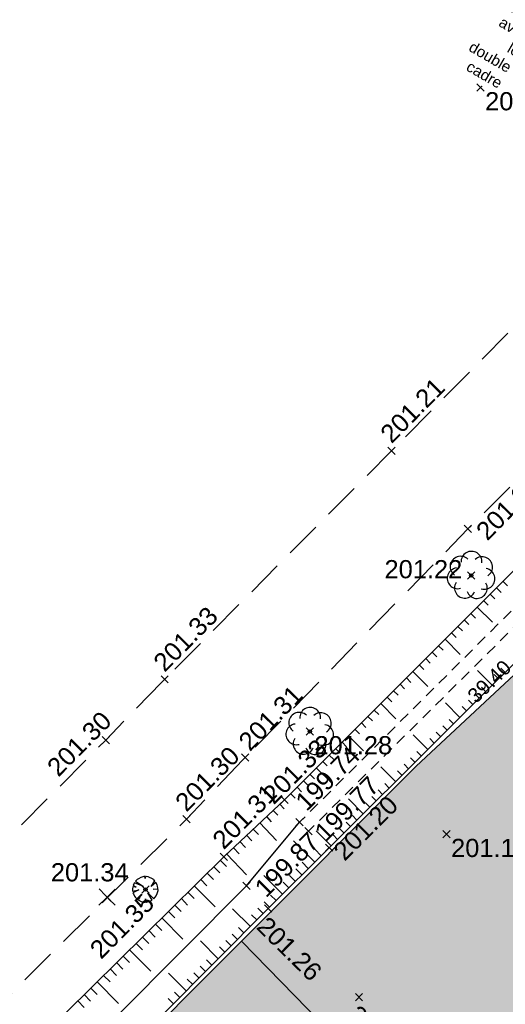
# Model space of a CAD drawing. Extents: x 1616800 to 1632437, y 2248456 to 2251974.
# Tile 69 of 256: x 1617542 to 1617568, y 2251705 to 2251759. Entities that reach past the tile are written whole.
import ezdxf
from ezdxf import colors
from ezdxf.entities.mleader import LeaderData, LeaderLine
from ezdxf.enums import TextEntityAlignment as Align
from ezdxf.math import Vec2, Vec3

# ---------------------------------------------------------------- set-up
doc = ezdxf.new("R2010")
doc.units = 0
doc.header["$LTSCALE"] = 2
doc.header["$PDMODE"] = 3
doc.header["$PDSIZE"] = 0.2
for name, pattern in [('CHEMIN', [1.5, 1, -0.5]), ('CONTINU', [0]), ('FOSSE', [0.5, 0.3, -0.2])]:
    doc.linetypes.add(name, pattern=pattern)
doc.layers.get('0').update_dxf_attribs({"linetype": 'CONTINUOUS'})
for name, color, linetype in [('0000-VALORIS-NOUE DERIV BASSIN TEXTE ET COTES', 1, 'CONTINUOUS'), ('01-PAP- REVET MACROLOT', 51, 'CONTINUOUS'), ('PROJ Subdi macrolot A', 1, 'CONTINUOUS'), ('X-PTS TOPO-TEXTE TOPOALT', 8, 'CONTINUOUS'), ('X-PTS TOPO-TOPOPOINT', 8, 'CONTINUOUS'), ('Y-FDP TOPO-TOP_AXE_FOSSE', 8, 'CONTINUOUS'), ('Y-FDP TOPO-TOP_BARBULE', 8, 'CONTINUOUS'), ('Y-FDP TOPO-TOP_BORNE', 8, 'CONTINUOUS'), ('Y-FDP TOPO-TOP_TALUS', 8, 'CONTINUOUS'), ('Y-FDP TOPO-TOP_VEGETATION_symb', 8, 'CONTINUOUS'), ('Y-FDP TOPO-TOP_VOIRIE', 8, 'CHEMIN')]:
    doc.layers.add(name, color=color, linetype=linetype)
doc.styles.add('Arial 1.5', font='arial.ttf', dxfattribs={"width": 0.99, "height": 0.75})
doc.styles.get("Standard").update_dxf_attribs({"font": 'arial.ttf'})

# ---------------------------------------------------------------- blocks, each defined once
blk = doc.blocks.new('TCPOINT')
at = {"color": 0}
blk.add_point((0, 0), dxfattribs=at)
at = {"layer": 'X-PTS TOPO-TEXTE TOPOALT'}
blk.add_attdef('ALT', text='', height=0.75, dxfattribs=at).set_placement((0.25, -0.25), align=Align.TOP_LEFT)
blk = doc.blocks.new('TCPOINT_2')
at = {"color": 0}
blk.add_point((0, 0), dxfattribs=at)
at = {"layer": 'X-PTS TOPO-TEXTE TOPOALT'}
blk.add_attdef('ALT', (0.25, 0.25), '', height=0.75, dxfattribs=at)
blk = doc.blocks.new('T007')
at = {"color": 0}
for p, q in [((0, 0.125), (0, 0.625)), ((-0.125, 0), (-0.625, 0)), ((0, 0), (0, 0)), ((0.125, 0), (0.625, 0)), ((0, -0.125), (0, -0.625))]:
    blk.add_line(p, q, dxfattribs=at)
blk = doc.blocks.new('arbre1')
at = {"linetype": 'CONTINU'}
for p, q in [((-0.356, 0.599), (-0.447, 0.535)), ((-0.294, 0.631), (-0.356, 0.599)), ((-0.125, 0.682), (-0.294, 0.631)), ((-0.075, 0.513), (-0.125, 0.682)), ((-0.049, 0.699), (-0.075, 0.513)), ((0.044, 0.701), (-0.049, 0.699)), ((0.075, 0.702), (0.044, 0.701)), ((0.153, 0.688), (0.075, 0.702)), ((0.293, 0.645), (0.153, 0.688)), ((0.24, 0.273), (0.356, 0.616)), ((0.434, 0.571), (0.24, 0.273)), ((0.356, 0.616), (0.293, 0.645)), ((0.482, 0.526), (0.434, 0.571)), ((-0.218, 0.045), (-0.682, 0.034)), ((-0.682, 0.034), (-0.68, -0.059)), ((-0.626, 0.283), (-0.669, 0.142)), ((-0.669, 0.142), (-0.218, 0.045)), ((-0.597, 0.345), (-0.626, 0.283)), ((-0.537, 0.44), (-0.597, 0.345)), ((-0.522, 0.455), (-0.537, 0.44)), ((-0.507, 0.471), (-0.522, 0.455)), ((-0.365, 0.366), (-0.507, 0.471)), ((-0.462, 0.519), (-0.477, 0.503)), ((-0.477, 0.503), (-0.365, 0.366)), ((-0.447, 0.535), (-0.462, 0.519)), ((0.186, -0.038), (0.691, 0.175)), ((0.709, 0.067), (0.186, -0.038)), ((0.457, 0.278), (0.593, 0.39)), ((0.642, 0.313), (0.457, 0.278)), ((0.498, 0.511), (0.482, 0.526)), ((0.513, 0.496), (0.498, 0.511)), ((0.498, 0.511), (0.498, 0.511)), ((0.529, 0.481), (0.513, 0.496)), ((0.593, 0.39), (0.529, 0.481)), ((0.691, 0.175), (0.642, 0.313)), ((0.712, -0.025), (0.709, 0.067)), ((-0.68, -0.059), (-0.679, -0.09)), ((-0.679, -0.09), (-0.662, -0.167)), ((-0.662, -0.167), (-0.612, -0.305)), ((-0.612, -0.305), (-0.58, -0.366)), ((-0.58, -0.366), (-0.516, -0.457)), ((-0.516, -0.457), (-0.5, -0.472)), ((-0.5, -0.472), (-0.484, -0.488)), ((-0.484, -0.488), (-0.287, -0.313)), ((-0.287, -0.313), (-0.452, -0.518)), ((-0.452, -0.518), (-0.436, -0.533)), ((-0.436, -0.533), (-0.421, -0.548)), ((-0.123, -0.68), (-0.101, -0.339)), ((-0.101, -0.339), (-0.015, -0.693)), ((0.385, -0.59), (0.476, -0.526)), ((0.506, -0.494), (0.442, -0.403)), ((0.442, -0.403), (0.537, -0.463)), ((0.476, -0.526), (0.491, -0.51)), ((0.491, -0.51), (0.506, -0.494)), ((0.537, -0.463), (0.552, -0.447)), ((0.552, -0.447), (0.567, -0.431)), ((0.567, -0.431), (0.626, -0.337)), ((0.626, -0.337), (0.656, -0.274)), ((0.656, -0.274), (0.699, -0.134)), ((0.699, -0.134), (0.712, -0.056)), ((0.712, -0.056), (0.712, -0.025)), ((-0.421, -0.548), (-0.326, -0.607)), ((-0.326, -0.607), (-0.264, -0.637)), ((-0.264, -0.637), (-0.123, -0.68)), ((-0.015, -0.693), (0.078, -0.691)), ((0.078, -0.691), (0.109, -0.69)), ((0.109, -0.69), (0.186, -0.672)), ((0.186, -0.672), (0.324, -0.623)), ((0.324, -0.623), (0.385, -0.59))]:
    blk.add_line(p, q, dxfattribs=at)
blk.add_circle((0, 0), 0.1, dxfattribs=at)
blk = doc.blocks.new('TCPOINT_C')
at = {"color": 0}
blk.add_point((0, 0), dxfattribs=at)
at = {"layer": 'X-PTS TOPO-TEXTE TOPOALT'}
blk.add_attdef('ALT', text='', height=0.75, dxfattribs=at).set_placement((0.5, 0.09), align=Align.MIDDLE_LEFT)
blk = doc.blocks.new('V007')
at = {"layer": 'Y-FDP TOPO-TOP_VEGETATION_symb'}
blk.add_circle((0, 0), 0.090083, dxfattribs=at)
for centre, start, end in [((0.015779, 0.757478), 354.410358, 183.202967), ((-0.582382, 0.484616), 45.83893, 234.631539), ((0.602058, 0.459944), 302.981787, 131.774396), ((-0.741998, -0.153172), 97.267501, 286.06011), ((0.734975, -0.183938), 251.553215, 80.345824), ((-0.342874, -0.675618), 148.696072, 337.488682), ((0.314441, -0.68931), 200.124644, 28.917253)]:
    blk.add_arc(centre, 0.570976, start, end, dxfattribs=at)

msp = doc.modelspace()

# ---------------------------------------------------------------- hatches: boundary and pattern name
at = {"layer": '01-PAP- REVET MACROLOT'}
h = msp.add_hatch(color=256, dxfattribs=at)
h.dxf.hatch_style = 1
h.paths.add_polyline_path([(1617582.4388, 2251735.7954), (1617563.5524, 2251718.1927), (1617553.9519, 2251708.5749), (1617604.7493, 2251656.4836), (1617641.7843, 2251692.5975)])
h = msp.add_hatch(color=256, dxfattribs=at)
h.dxf.hatch_style = 1
h.paths.add_polyline_path([(1617553.9519, 2251708.5749), (1617532.7557, 2251687.3408), (1617583.2707, 2251635.5391), (1617604.7493, 2251656.4836)])

# ---------------------------------------------------------------- linework, layer by layer
at = {"layer": 'PROJ Subdi macrolot A', "flags": 128}
for points in [[(1617582.4388, 2251735.7954), (1617563.5524, 2251718.1927), (1617553.9519, 2251708.5749), (1617604.7493, 2251656.4836), (1617641.7843, 2251692.5975)], [(1617553.9519, 2251708.5749), (1617532.7557, 2251687.3408), (1617583.2707, 2251635.5391), (1617604.7493, 2251656.4836)]]:
    msp.add_lwpolyline(points, close=True, dxfattribs=at)
msp.add_lwpolyline([(1617553.9519, 2251708.5749), (1617604.7486, 2251656.4843)], dxfattribs=at)
at = {"layer": 'Y-FDP TOPO-TOP_AXE_FOSSE', "linetype": 'FOSSE', "elevation": 201.34, "flags": 128}
for points in [[(1617586.5606, 2251744.261), (1617580.2806, 2251738.234), (1617569.8426, 2251727.787), (1617557.1326, 2251715.105)], [(1617586.5606, 2251744.261), (1617580.8226, 2251737.716), (1617570.3376, 2251727.226), (1617557.6266, 2251714.609)]]:
    msp.add_lwpolyline(points, dxfattribs=at)
at = {"layer": 'Y-FDP TOPO-TOP_AXE_FOSSE', "flags": 128}
msp.add_lwpolyline([(1617487.4482, 2251629.1227), (1617488.3132, 2251646.3645), (1617504.911, 2251662.8578), (1617521.18, 2251678.6633), (1617523.1031, 2251680.5656), (1617526.442, 2251683.9646), (1617535.3536, 2251692.8786), (1617539.9228, 2251697.2715), (1617554.2215, 2251711.6097), (1617557.1309, 2251715.105)], dxfattribs=at)
at = {"layer": 'Y-FDP TOPO-TOP_BARBULE'}
for p, q in [((1617568.3182, 2251728.3392), (1617568.567, 2251728.09)), ((1617567.9643, 2251727.9859), (1617568.2132, 2251727.7367)), ((1617567.2567, 2251727.2794), (1617567.5055, 2251727.0302)), ((1617567.6105, 2251727.6326), (1617567.8593, 2251727.3834)), ((1617566.9029, 2251726.9261), (1617567.7321, 2251726.0956)), ((1617566.1952, 2251726.2195), (1617566.4439, 2251725.9704)), ((1617566.549, 2251726.5728), (1617566.7978, 2251726.3237)), ((1617565.8414, 2251725.8662), (1617566.0901, 2251725.6172)), ((1617565.1338, 2251725.1597), (1617565.9625, 2251724.3297)), ((1617565.4876, 2251725.5129), (1617565.7362, 2251725.2639)), ((1617564.4261, 2251724.4531), (1617564.6747, 2251724.2042)), ((1617564.7799, 2251724.8064), (1617565.0285, 2251724.5574)), ((1617564.0723, 2251724.0998), (1617564.3208, 2251723.8509)), ((1617563.3646, 2251723.3932), (1617564.1929, 2251722.5637)), ((1617563.7185, 2251723.7465), (1617563.967, 2251723.4976)), ((1617567.7234, 2251722.6342), (1617566.9231, 2251723.4373)), ((1617568.4317, 2251723.34), (1617568.192, 2251723.5807)), ((1617563.0108, 2251723.04), (1617563.2593, 2251722.7911)), ((1617568.0776, 2251722.9871), (1617567.8376, 2251723.2279)), ((1617562.3032, 2251722.3334), (1617562.5516, 2251722.0846)), ((1617562.657, 2251722.6867), (1617562.9054, 2251722.4379)), ((1617567.3692, 2251722.2813), (1617567.129, 2251722.5224)), ((1617561.9493, 2251721.9801), (1617562.1977, 2251721.7314)), ((1617566.6609, 2251721.5754), (1617566.4203, 2251721.8168)), ((1617567.015, 2251721.9283), (1617566.7746, 2251722.1696)), ((1617561.2417, 2251721.2735), (1617561.49, 2251721.0249)), ((1617561.5955, 2251721.6268), (1617562.4233, 2251720.7978)), ((1617565.9525, 2251720.8695), (1617565.1494, 2251721.6755)), ((1617566.3067, 2251721.2225), (1617566.0659, 2251721.4641)), ((1617560.8879, 2251720.9203), (1617561.1361, 2251720.6716)), ((1617565.5983, 2251720.5166), (1617565.3572, 2251720.7586)), ((1617560.1802, 2251720.2137), (1617560.4284, 2251719.9651)), ((1617560.534, 2251720.567), (1617560.7823, 2251720.3184)), ((1617565.2441, 2251720.1637), (1617565.0029, 2251720.4058)), ((1617559.8264, 2251719.8604), (1617560.6537, 2251719.0319)), ((1617564.1816, 2251719.1049), (1617563.3758, 2251719.9136)), ((1617564.5358, 2251719.4578), (1617564.2942, 2251719.7003)), ((1617564.89, 2251719.8108), (1617564.6486, 2251720.053)), ((1617559.1188, 2251719.1539), (1617559.3669, 2251718.9053)), ((1617559.4726, 2251719.5071), (1617559.7207, 2251719.2586)), ((1617558.7649, 2251718.8006), (1617559.013, 2251718.5521)), ((1617563.4733, 2251718.3991), (1617563.2312, 2251718.642)), ((1617563.8274, 2251718.752), (1617563.5855, 2251718.9947)), ((1617558.0573, 2251718.094), (1617558.8841, 2251717.2659)), ((1617558.4111, 2251718.4473), (1617558.6592, 2251718.1988)), ((1617562.4107, 2251717.3403), (1617561.6022, 2251718.1517)), ((1617563.1191, 2251718.0461), (1617562.8768, 2251718.2892)), ((1617557.7035, 2251717.7407), (1617557.9515, 2251717.4923)), ((1617562.7649, 2251717.6932), (1617562.5225, 2251717.9365)), ((1617556.9958, 2251717.0342), (1617557.2438, 2251716.7858)), ((1617557.3496, 2251717.3874), (1617557.5976, 2251717.1391)), ((1617561.7024, 2251716.6344), (1617561.4595, 2251716.8782)), ((1617562.0565, 2251716.9873), (1617561.8138, 2251717.2309)), ((1617556.642, 2251716.6809), (1617556.8899, 2251716.4326)), ((1617560.6398, 2251715.5756), (1617559.8285, 2251716.3898)), ((1617561.3482, 2251716.2815), (1617561.1051, 2251716.5254)), ((1617556.0456, 2251716.1015), (1617556.2895, 2251715.8425)), ((1617560.994, 2251715.9286), (1617560.7508, 2251716.1726)), ((1617555.3175, 2251715.4161), (1617555.5814, 2251715.1357)), ((1617555.6815, 2251715.7588), (1617555.9355, 2251715.4891)), ((1617560.2857, 2251715.2227), (1617560.0421, 2251715.4671)), ((1617554.5893, 2251714.7307), (1617554.8734, 2251714.4289)), ((1617554.9534, 2251715.0734), (1617555.8668, 2251714.1031)), ((1617559.5773, 2251714.5168), (1617559.3334, 2251714.7616)), ((1617559.9315, 2251714.8698), (1617559.6878, 2251715.1144)), ((1617554.2253, 2251714.388), (1617554.5194, 2251714.0756)), ((1617558.8689, 2251713.811), (1617558.0549, 2251714.6279)), ((1617559.2231, 2251714.1639), (1617558.9791, 2251714.4088)), ((1617553.4971, 2251713.7025), (1617553.8113, 2251713.3688)), ((1617553.8612, 2251714.0452), (1617554.1653, 2251713.7222)), ((1617557.9681, 2251712.9146), (1617556.8082, 2251714.078)), ((1617558.3222, 2251713.2676), (1617557.9663, 2251713.6245)), ((1617553.1331, 2251713.3598), (1617554.2137, 2251712.2118)), ((1617552.4175, 2251712.6613), (1617552.758, 2251712.3162)), ((1617552.7734, 2251713.0125), (1617553.1132, 2251712.6681)), ((1617557.2599, 2251712.2086), (1617556.9277, 2251712.5418)), ((1617557.614, 2251712.5616), (1617557.2739, 2251712.9027)), ((1617552.0616, 2251712.3102), (1617552.4028, 2251711.9644)), ((1617556.1976, 2251711.1495), (1617555.1691, 2251712.1812)), ((1617556.9058, 2251711.8555), (1617556.5815, 2251712.1809)), ((1617551.3498, 2251711.6078), (1617552.4916, 2251710.4506)), ((1617551.7057, 2251711.959), (1617552.0476, 2251711.6125)), ((1617556.5517, 2251711.5025), (1617556.2353, 2251711.8199)), ((1617550.9939, 2251711.2566), (1617551.3371, 2251710.9088)), ((1617555.8435, 2251710.7965), (1617555.5428, 2251711.0981)), ((1617550.282, 2251710.5542), (1617550.6266, 2251710.205)), ((1617550.638, 2251710.9054), (1617550.9819, 2251710.5569)), ((1617555.1367, 2251710.0891), (1617554.8435, 2251710.3803)), ((1617555.4894, 2251710.4435), (1617555.1966, 2251710.7372)), ((1617549.5702, 2251709.8519), (1617550.7234, 2251708.6832)), ((1617549.9261, 2251710.2031), (1617550.2714, 2251709.8531)), ((1617554.432, 2251709.3796), (1617553.4535, 2251710.3513)), ((1617554.7844, 2251709.7344), (1617554.491, 2251710.0257)), ((1617549.2143, 2251709.5007), (1617549.5609, 2251709.1494)), ((1617554.0797, 2251709.0248), (1617553.786, 2251709.3165)), ((1617548.5025, 2251708.7983), (1617548.8505, 2251708.4457)), ((1617548.8584, 2251709.1495), (1617549.2057, 2251708.7975)), ((1617553.7274, 2251708.67), (1617553.4335, 2251708.9619)), ((1617548.1466, 2251708.4472), (1617548.4953, 2251708.0938)), ((1617552.6704, 2251707.6057), (1617551.6889, 2251708.5804)), ((1617553.0228, 2251707.9604), (1617552.7285, 2251708.2527)), ((1617553.3751, 2251708.3152), (1617553.081, 2251708.6073)), ((1617547.4348, 2251707.7448), (1617547.7848, 2251707.39)), ((1617547.7907, 2251708.096), (1617548.9552, 2251706.9158)), ((1617547.0789, 2251707.3936), (1617547.4296, 2251707.0382)), ((1617551.9658, 2251706.8961), (1617551.671, 2251707.1889)), ((1617552.3181, 2251707.2509), (1617552.0235, 2251707.5435)), ((1617546.367, 2251706.6913), (1617546.7191, 2251706.3344)), ((1617546.7229, 2251707.0424), (1617547.0743, 2251706.6863)), ((1617550.9088, 2251705.8318), (1617549.9243, 2251706.8094)), ((1617551.6135, 2251706.5413), (1617551.3185, 2251706.8343)), ((1617546.0111, 2251706.3401), (1617547.187, 2251705.1484)), ((1617551.2611, 2251706.1865), (1617550.966, 2251706.4797)), ((1617545.2993, 2251705.6377), (1617545.6534, 2251705.2788)), ((1617545.6552, 2251705.9889), (1617546.0086, 2251705.6307)), ((1617550.5565, 2251705.477), (1617550.261, 2251705.7704)), ((1617544.9434, 2251705.2865), (1617545.2982, 2251704.927)), ((1617550.2042, 2251705.1222), (1617549.9085, 2251705.4158))]:
    msp.add_line(p, q, dxfattribs=at)
at = {"layer": 'Y-FDP TOPO-TOP_TALUS', "linetype": 'CONTINU', "elevation": 201.34, "flags": 128}
for points in [[(1617579.3086, 2251739.269), (1617568.7376, 2251728.758), (1617556.3006, 2251716.34)], [(1617581.6846, 2251736.954), (1617571.2366, 2251726.135), (1617558.7646, 2251713.707)]]:
    msp.add_lwpolyline(points, dxfattribs=at)
at = {"layer": 'Y-FDP TOPO-TOP_TALUS', "flags": 128}
for points in [[(1617484.9472, 2251629.135), (1617485.7185, 2251647.0635), (1617503.0097, 2251664.2655), (1617520.7982, 2251681.4897), (1617524.8679, 2251685.7073), (1617533.9597, 2251694.525), (1617538.4766, 2251698.9056), (1617552.9659, 2251713.2024), (1617556.2989, 2251716.34)], [(1617524.7013, 2251679.0175), (1617527.7513, 2251682.4127), (1617536.4862, 2251691.3929), (1617540.9202, 2251695.7733), (1617555.4045, 2251710.3588), (1617558.7629, 2251713.707)]]:
    msp.add_lwpolyline(points, dxfattribs=at)

# ---------------------------------------------------------------- block references
at = {"layer": 'X-PTS TOPO-TOPOPOINT'}
ref = msp.add_blockref('TCPOINT_2', (1617562.1936, 2251735.524, 201.21), dxfattribs=dict(at, rotation=45.21282439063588))
ref.add_attrib('ALT', '201.21', (1617562.1923, 2251735.8776, 201.21), dxfattribs={"layer": 'X-PTS TOPO-TEXTE TOPOALT', "height": 1, "rotation": 45.21282})
ref = msp.add_blockref('TCPOINT', (1617566.3906, 2251731.225, 201.22), dxfattribs=dict(at, rotation=45.74831818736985))
ref.add_attrib('ALT', '201.22', dxfattribs={"layer": 'X-PTS TOPO-TEXTE TOPOALT', "height": 1, "rotation": 45.74832}).set_placement((1617566.7441, 2251731.2296, 201.22), align=Align.TOP_LEFT)
ref = msp.add_blockref('TCPOINT', (1617566.5676, 2251728.666, 201.22), dxfattribs=at)
ref.add_attrib('ALT', '201.22', dxfattribs={"layer": 'X-PTS TOPO-TEXTE TOPOALT', "height": 1, "rotation": 0}).set_placement((1617561.8051, 2251729.5134, 201.22), align=Align.TOP_LEFT)
ref = msp.add_blockref('TCPOINT_2', (1617549.7216, 2251722.959, 201.33), dxfattribs=dict(at, rotation=45.21282435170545))
ref.add_attrib('ALT', '201.33', (1617549.7203, 2251723.3126, 201.33), dxfattribs={"layer": 'X-PTS TOPO-TEXTE TOPOALT', "height": 1, "rotation": 45.21282})
ref = msp.add_blockref('TCPOINT', (1617554.1496, 2251718.66, 201.31), dxfattribs=dict(at, rotation=45.74831810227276))
ref.add_attrib('ALT', '201.31', dxfattribs={"layer": 'X-PTS TOPO-TEXTE TOPOALT', "height": 1, "rotation": 45.74832}).set_placement((1617553.6917, 2251719.6569, 201.31), align=Align.TOP_LEFT)
ref = msp.add_blockref('TCPOINT', (1617546.4843, 2251719.6207, 201.3), dxfattribs=dict(at, rotation=45.26354191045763))
ref.add_attrib('ALT', '201.30', dxfattribs={"layer": 'X-PTS TOPO-TEXTE TOPOALT', "height": 1, "rotation": 45.26354}).set_placement((1617543.1679, 2251718.2564, 201.3), align=Align.TOP_LEFT)
ref = msp.add_blockref('TCPOINT', (1617557.7016, 2251720.089, 201.28), dxfattribs=at)
ref.add_attrib('ALT', '201.28', dxfattribs={"layer": 'X-PTS TOPO-TEXTE TOPOALT', "height": 1, "rotation": 360}).set_placement((1617557.9516, 2251719.839, 201.28), align=Align.TOP_LEFT)
ref = msp.add_blockref('TCPOINT_2', (1617550.9195, 2251715.269, 201.3), dxfattribs=dict(at, rotation=45.26354101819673))
ref.add_attrib('ALT', '201.30', (1617550.9179, 2251715.6226, 201.3), dxfattribs={"layer": 'X-PTS TOPO-TEXTE TOPOALT', "height": 1, "rotation": 45.26354})
ref = msp.add_blockref('TCPOINT', (1617556.3006, 2251716.34, 201.33), dxfattribs=dict(at, rotation=44.95620115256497))
ref.add_attrib('ALT', '201.33', dxfattribs={"layer": 'X-PTS TOPO-TEXTE TOPOALT', "height": 1, "rotation": 44.9562}).set_placement((1617555.0098, 2251716.7444, 201.33), align=Align.TOP_LEFT)
ref = msp.add_blockref('TCPOINT_C', (1617557.1326, 2251715.105, 199.74), dxfattribs=dict(at, rotation=44.93681956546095))
ref.add_attrib('ALT', '199.74', dxfattribs={"layer": 'X-PTS TOPO-TEXTE TOPOALT', "height": 1, "rotation": 44.93682}).set_placement((1617557.1688, 2251716.0185, 199.74), align=Align.MIDDLE_LEFT)
ref = msp.add_blockref('TCPOINT_C', (1617557.6266, 2251714.609, 199.77), dxfattribs=dict(at, rotation=44.78735881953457))
ref.add_attrib('ALT', '199.77', dxfattribs={"layer": 'X-PTS TOPO-TEXTE TOPOALT', "height": 1, "rotation": 44.78736}).set_placement((1617558.2232, 2251714.3498, 199.77), align=Align.MIDDLE_LEFT)
ref = msp.add_blockref('TCPOINT_2', (1617552.9676, 2251713.2025, 201.31), dxfattribs=dict(at, rotation=45.26354075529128))
ref.add_attrib('ALT', '201.31', (1617552.966, 2251713.556, 201.31), dxfattribs={"layer": 'X-PTS TOPO-TEXTE TOPOALT', "height": 1, "rotation": 45.26354})
ref = msp.add_blockref('TCPOINT_2', (1617558.7646, 2251713.707, 201.2), dxfattribs=dict(at, rotation=44.89875461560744))
ref.add_attrib('ALT', '201.20', (1617559.6092, 2251712.9285, 201.2), dxfattribs={"layer": 'X-PTS TOPO-TEXTE TOPOALT', "height": 1, "rotation": 44.89875})
ref = msp.add_blockref('TCPOINT', (1617554.2232, 2251711.6097, 199.87), dxfattribs=dict(at, rotation=45.26354044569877))
ref.add_attrib('ALT', '199.87', dxfattribs={"layer": 'X-PTS TOPO-TEXTE TOPOALT', "height": 1, "rotation": 45.26354}).set_placement((1617554.5768, 2251711.6113, 199.87), align=Align.TOP_LEFT)
ref = msp.add_blockref('TCPOINT', (1617565.2126, 2251714.443, 201.19), dxfattribs=at)
ref.add_attrib('ALT', '201.19', dxfattribs={"layer": 'X-PTS TOPO-TEXTE TOPOALT', "height": 1, "rotation": 0}).set_placement((1617565.4626, 2251714.193, 201.19), align=Align.TOP_LEFT)
ref = msp.add_blockref('TCPOINT', (1617546.5561, 2251710.9915, 201.34), dxfattribs=at)
ref.add_attrib('ALT', '201.34', dxfattribs={"layer": 'X-PTS TOPO-TEXTE TOPOALT', "height": 1, "rotation": 0}).set_placement((1617543.4664, 2251712.8551, 201.34), align=Align.TOP_LEFT)
ref = msp.add_blockref('TCPOINT', (1617548.6698, 2251711.4087, 201.35), dxfattribs=dict(at, rotation=45.26354149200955))
ref.add_attrib('ALT', '201.35', dxfattribs={"layer": 'X-PTS TOPO-TEXTE TOPOALT', "height": 1, "rotation": 45.26354}).set_placement((1617545.5172, 2251708.2391, 201.35), align=Align.TOP_LEFT)
ref = msp.add_blockref('TCPOINT', (1617555.4062, 2251710.3588, 201.26), dxfattribs=dict(at, rotation=315.424636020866))
ref.add_attrib('ALT', '201.26', dxfattribs={"layer": 'X-PTS TOPO-TEXTE TOPOALT', "height": 1, "rotation": 315.42464}).set_placement((1617555.4088, 2251710.0053, 201.26), align=Align.TOP_LEFT)
ref = msp.add_blockref('TCPOINT', (1617560.4022, 2251705.4881, 201.11), dxfattribs=dict(at, rotation=315.4246350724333))
ref.add_attrib('ALT', '201.11', dxfattribs={"layer": 'X-PTS TOPO-TEXTE TOPOALT', "height": 1, "rotation": 315.42464}).set_placement((1617560.4048, 2251705.1345, 201.11), align=Align.TOP_LEFT)
at = {"layer": 'Y-FDP TOPO-TOP_BORNE', "rotation": 134.3996718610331}
msp.add_blockref('T007', (1617546.5552, 2251710.9915, 100), dxfattribs=at)
msp.add_blockref('T007', (1617546.5552, 2251710.9915, 100), dxfattribs=at)
at = {"layer": 'Y-FDP TOPO-TOP_VEGETATION_symb'}
for p in [(1617566.5676, 2251728.666, 201.34), (1617557.7016, 2251720.089, 201.34)]:
    msp.add_blockref('V007', p, dxfattribs=at)
at = {"layer": 'Y-FDP TOPO-TOP_VEGETATION_symb', "xscale": 1.00000517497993, "yscale": 1.00000517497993, "rotation": 134.3996715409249}
msp.add_blockref('arbre1', (1617548.669, 2251711.4087, 100.0127), dxfattribs=at)

# ---------------------------------------------------------------- texts
at = {"layer": 'PROJ Subdi macrolot A', "style": 'Arial 1.5', "width": 0.99}
msp.add_text('39.40', height=0.8, rotation=43.69769, dxfattribs=at).set_placement((1617567.8405, 2251722.5565), align=Align.CENTER)

# ---------------------------------------------------------------- leaders
at = {"layer": '0000-VALORIS-NOUE DERIV BASSIN TEXTE ET COTES', "color": 1}
ml = msp.add_multileader_mtext('Standard', dxfattribs=at)
ml.set_content('Ouvrage de génie civil incliné à réaliser,\\PH:1.0m, 4 parois béton et connection avec le double cadre', color=1)
ml.set_leader_properties()
ml.build(insert=Vec2(0, 0))
ml.multileader.update_dxf_attribs({"text_left_attachment_type": 6, "text_right_attachment_type": 6, "text_top_attachment_type": 10, "text_bottom_attachment_type": 10, "dogleg_length": 0.36, "arrow_head_size": 0.6, "scale": 0.15})
ctx = ml.context
ctx.base_point, ctx.scale, ctx.char_height, ctx.arrow_head_size, ctx.landing_gap_size, ctx.plane_origin, ctx.plane_x_axis, ctx.plane_y_axis = Vec3(1617563.061, 2251776.6784), 0.15, 0.6, 0.6, 0.3, Vec3(1617581.6482, 2251769.4366), Vec3(0.8646564, -0.5023638), Vec3(0.5023638, 0.8646564)
ctx.left_attachment, ctx.right_attachment, ctx.top_attachment, ctx.bottom_attachment, ctx.text_align_type = 6, 6, 10, 10, 2
notes = []
notes.append((ctx, [(1, (1, 1, 0), (1617576.3377, 2251768.9647), (-0.8646564, 0.5023638), 0.054, [(0, [(1617581.5498, 2251769.8077)], 0, [])])]))
ctx.mtext.insert, ctx.mtext.text_direction, ctx.mtext.rotation, ctx.mtext.width, ctx.mtext.alignment, ctx.mtext.flow_direction = Vec3(1617576.3933, 2251769.7651), Vec3(0.8646564, -0.5023638), 5.7568549, 14.790953, 3, 5
ctx.mtext.has_bg_fill, ctx.mtext.bg_color, ctx.mtext.bg_scale_factor, ctx.mtext.bg_transparency, ctx.mtext.use_window_bg_color = 1, -1027028792, 1.5, 0, 1
for ctx, leaders in notes:
    for number, flags, end, landing, length, lines in leaders:
        leader = LeaderData()
        leader.index, (leader.has_last_leader_line, leader.has_dogleg_vector, leader.attachment_direction) = number, flags
        leader.last_leader_point, leader.dogleg_vector, leader.dogleg_length = Vec3(end), Vec3(landing), length
        for number, points, colour, breaks in lines:
            line = LeaderLine()
            line.index, line.vertices, line.color, line.breaks = number, Vec3.list(points), colors.encode_raw_color(colour), breaks
            leader.lines.append(line)
        ctx.leaders.append(leader)

# ---------------------------------------------------------------- next in the draw order: linework, layer by layer
at = {"layer": 'Y-FDP TOPO-TOP_VOIRIE', "flags": 128}
for points in [[(1617518.3993, 2251691.7593), (1617532.2378, 2251705.2605), (1617546.4826, 2251719.6207), (1617549.7216, 2251722.959), (1617562.1936, 2251735.524), (1617572.6396, 2251746.064), (1617575.5676, 2251749.272), (1617582.3416, 2251757.11), (1617586.0326, 2251763.343), (1617590.8186, 2251768.572), (1617595.3266, 2251771.971)], [(1617522.7322, 2251687.5653), (1617536.4569, 2251700.8998), (1617550.9179, 2251715.269), (1617554.1496, 2251718.66), (1617566.3906, 2251731.225), (1617576.9996, 2251741.751), (1617582.9636, 2251747.985), (1617588.4876, 2251753.697), (1617599.0606, 2251764.019)]]:
    msp.add_lwpolyline(points, dxfattribs=at)

# ---------------------------------------------------------------- next in the draw order: block references
at = {"layer": 'X-PTS TOPO-TOPOPOINT'}
ref = msp.add_blockref('TCPOINT', (1617567.0836, 2251755.482, 200.87), dxfattribs=at)
ref.add_attrib('ALT', '200.87', dxfattribs={"layer": 'X-PTS TOPO-TEXTE TOPOALT', "height": 1, "rotation": 360}).set_placement((1617567.3336, 2251755.232, 200.87), align=Align.TOP_LEFT)

# ---------------------------------------------------------------- next in the draw order: leaders
at = {"layer": '0000-VALORIS-NOUE DERIV BASSIN TEXTE ET COTES', "color": 1}
ml = msp.add_multileader_mtext('Standard', dxfattribs=at)
ml.set_content('Ouvrage de génie civil incliné à réaliser,\\PH:1.0m, 4 parois béton et connection avec le double cadre', color=1)
ml.set_leader_properties()
ml.build(insert=Vec2(0, 0))
ml.multileader.update_dxf_attribs({"text_left_attachment_type": 6, "text_right_attachment_type": 6, "text_top_attachment_type": 10, "text_bottom_attachment_type": 10, "dogleg_length": 0.36, "arrow_head_size": 0.6, "scale": 0.15})
ctx = ml.context
ctx.base_point, ctx.scale, ctx.char_height, ctx.arrow_head_size, ctx.landing_gap_size, ctx.plane_origin, ctx.plane_x_axis, ctx.plane_y_axis = Vec3(1617563.061, 2251776.6784), 0.15, 0.6, 0.6, 0.3, Vec3(1617581.6482, 2251769.4366), Vec3(0.8646564, -0.5023638), Vec3(0.5023638, 0.8646564)
ctx.left_attachment, ctx.right_attachment, ctx.top_attachment, ctx.bottom_attachment, ctx.text_align_type = 6, 6, 10, 10, 2
notes = []
notes.append((ctx, [(1, (1, 1, 0), (1617576.3377, 2251768.9647), (-0.8646564, 0.5023638), 0.054, [(0, [(1617581.5498, 2251769.8077)], 0, [])])]))
ctx.mtext.insert, ctx.mtext.text_direction, ctx.mtext.rotation, ctx.mtext.width, ctx.mtext.alignment, ctx.mtext.flow_direction = Vec3(1617576.3933, 2251769.7651), Vec3(0.8646564, -0.5023638), 5.7568549, 14.790953, 3, 5
ctx.mtext.has_bg_fill, ctx.mtext.bg_color, ctx.mtext.bg_scale_factor, ctx.mtext.bg_transparency, ctx.mtext.use_window_bg_color = 1, -1027028792, 1.5, 0, 1
for ctx, leaders in notes:
    for number, flags, end, landing, length, lines in leaders:
        leader = LeaderData()
        leader.index, (leader.has_last_leader_line, leader.has_dogleg_vector, leader.attachment_direction) = number, flags
        leader.last_leader_point, leader.dogleg_vector, leader.dogleg_length = Vec3(end), Vec3(landing), length
        for number, points, colour, breaks in lines:
            line = LeaderLine()
            line.index, line.vertices, line.color, line.breaks = number, Vec3.list(points), colors.encode_raw_color(colour), breaks
            leader.lines.append(line)
        ctx.leaders.append(leader)

doc.saveas('drawing.dxf')
